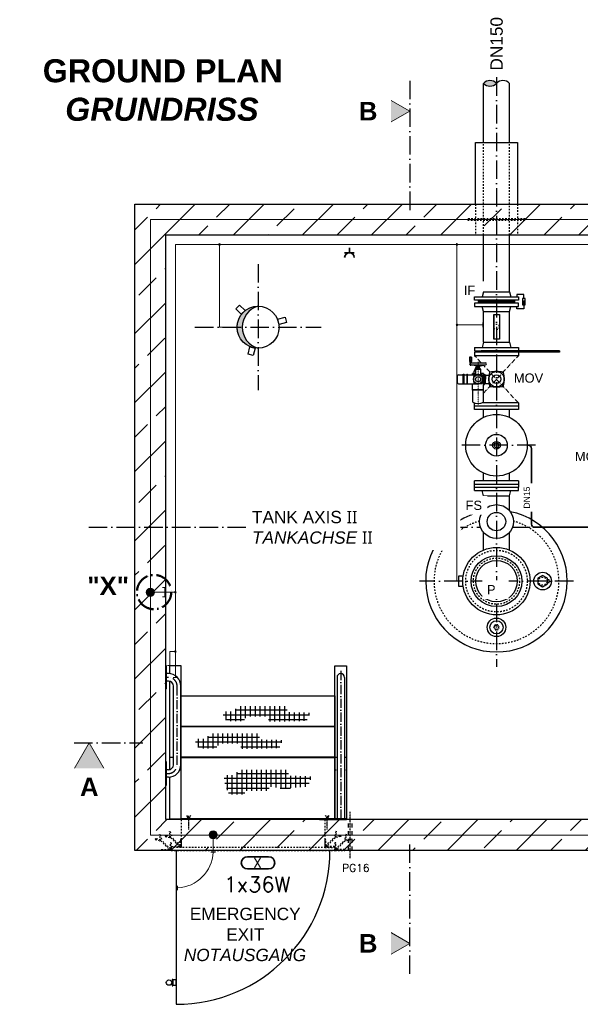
# Model space of a CAD drawing. Header units: millimetres. Extents: x -1777 to 1198744, y 17256 to 76241.
# Tile 12 of 201: x 64418 to 68062, y 40095 to 46493. Entities that reach past the tile are written whole.
import ezdxf
from ezdxf.enums import TextEntityAlignment as Align

# ---------------------------------------------------------------- set-up
doc = ezdxf.new("R2010")
doc.units = ezdxf.units.MM
for name, pattern in [('ACAD_ISO10W100', [18, 12, -3, 0, -3]), ('JIS_02_1.0', [2, 1, -1]), ('STRICHPUNKT', [25.4, 12.7, -6.35, 0, -6.35])]:
    doc.linetypes.add(name, pattern=pattern)
doc.layers.add('0_POL_masch Installation Bestand', color=7, linetype='Continuous')
for name, color, linetype, lineweight in [('Beschriftung', 7, 'Continuous', 9), ('elektro Installation', 7, 'Continuous', 35), ('HO1N2-D50', 4, 'Continuous', 18), ('Verz. Bandstahl 30x3_5mm auf Putz', 1, 'GRENZE2', 18), ('Verz. Bandstahl 30x3_5mm im Beton', 5, 'GRENZE1', 18)]:
    doc.layers.add(name, color=color, linetype=linetype, lineweight=lineweight)
doc.styles.add('LBB3.5M1000', font='isocp.shx', dxfattribs={"height": 3.5})
doc.styles.add('ROMANS', font='ROMANS', dxfattribs={"height": 0.2})
doc.linetypes.add('GRENZE1', pattern='A,6.35,-2.54,[133,ltypeshp.shx,S=2.54,R=0,X=-2.54,Y=0],-2.54,25.4', length=36.83)
doc.linetypes.add('GRENZE2', pattern='A,6.35,-2.54,[132,ltypeshp.shx,S=2.54,R=0,X=-2.54,Y=0],-2.54,25.4', length=36.83)

msp = doc.modelspace()

# ---------------------------------------------------------------- hatches: boundary and pattern name
h = msp.add_hatch()
h.set_pattern_fill('ANSI33', color=256, scale=50, style=0)
h.set_pattern_definition([(45, (150560.63, 46331.4), (-224.5064, 224.5064), []), (45, (150785.13, 46331.4), (-224.5064, 224.5064), [158.75, -79.375])])
h.paths.add_polyline_path([(67517.09828, 45294.77103), (65167.09828, 45294.77103), (65167.09828, 41094.77103), (69267.09828, 41094.77103), (69267.09828, 41294.77103), (65367.09828, 41294.77103), (65367.09828, 45094.77103), (67517.09828, 45094.77103)])
h.paths.add_polyline_path([(68397.09828, 45294.77103), (67517.09828, 45294.77103), (67517.09828, 45094.77103), (68397.09828, 45094.77103)], flags=17)
h.paths.add_polyline_path([(69267.09828, 45294.77103), (68397.09828, 45294.77103), (68397.09828, 45094.77103), (69267.09828, 45094.77103)])
h.paths.add_polyline_path([(71017.09828, 45294.77103), (69267.09828, 45294.77103), (69267.09828, 45094.77103), (71017.09828, 45094.77103)], flags=17)
h.paths.add_polyline_path([(73367.09828, 45294.77103), (71017.09828, 45294.77103), (71017.09828, 45094.77103), (73167.09828, 45094.77103), (73167.09828, 41294.77103), (69267.09828, 41294.77103), (69267.09828, 41094.77103), (73367.09828, 41094.77103)])
h = msp.add_hatch()
h.set_pattern_fill('NET3', color=256)
h.set_pattern_definition([(0, (112636.0068, 47871.1993), (0, 3.175), []), (60, (112636.0068, 47871.1993), (-2.74963066, 1.5875), []), (120, (112636.0068, 47871.1993), (-2.74963066, -1.5875), [])])
h.paths.add_polyline_path([(67399.59828, 44669.77003), (67399.59828, 44651.77003), (67634.59828, 44651.77003), (67634.59828, 44669.77003)])
at = {"linetype": 'Continuous', "ltscale": 10}
h = msp.add_hatch(color=256, dxfattribs=at)
h.dxf.hatch_style = 1
h.paths.add_polyline_path([(67694.60206, 44667.01744), (67689.19165, 44657.64632), (67700.01248, 44657.64632)])
h = msp.add_hatch(color=256)
h.dxf.hatch_style = 1
h.paths.add_polyline_path([(65967.09828, 44631.27103, 0.4142135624), (65830.59828, 44494.77103), (65864.2132, 44494.77103, -0.33466015)])
h.paths.add_polyline_path([(65864.2132, 44494.77103), (65830.59828, 44494.77103, 0.4142135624), (65967.09828, 44358.27103, -0.33466015)])
h = msp.add_hatch()
h.set_pattern_fill('NET', color=253, scale=10)
h.set_pattern_definition([(0, (83825.21, 46231.402), (0, 31.75), []), (90, (83825.21, 46231.402), (-31.75, 2e-15), [])])
h.paths.add_polyline_path([(65738.63431, 41954.71778), (65740.71048, 41996.22601), (65812.33735, 41998.30144), (65833.09872, 42031.50801), (66153.86248, 42031.50801), (66158.01478, 41993.11292), (66307.49689, 41988.96209), (66283.62128, 41937.07678), (66127.9107, 41932.92596), (66035.52246, 41931.88826), (66035.52246, 41966.13256), (65898.49718, 41966.13256), (65868.3931, 41933.96365), (65774.9668, 41933.96365)])
h = msp.add_hatch()
h.set_pattern_fill('NET', color=253, scale=10)
h.set_pattern_definition([(0, (83645.625, 46053.954), (0, 31.75), []), (90, (83645.625, 46053.954), (-31.75, 2e-15), [])])
h.paths.add_polyline_path([(65559.04812, 41777.27004), (65561.1243, 41818.77826), (65632.75117, 41820.85369), (65653.51254, 41854.06026), (65974.2763, 41854.06026), (65978.42859, 41815.66517), (66127.9107, 41811.51434), (66104.03509, 41759.62903), (65948.32451, 41755.47821), (65855.93627, 41754.44051), (65855.93627, 41788.68482), (65718.911, 41788.68482), (65688.80692, 41756.51591), (65595.38061, 41756.51591)])
at = {"layer": 'Beschriftung'}
h = msp.add_hatch(color=256, dxfattribs=at)
h.dxf.hatch_style = 1
h.paths.add_polyline_path([(64869.93442, 41794.77103), (64967.90797, 41625.07586), (64771.96087, 41625.07586)])
at = {"layer": 'Verz. Bandstahl 30x3_5mm auf Putz'}
h = msp.add_hatch(color=256, dxfattribs=at)
h.dxf.hatch_style = 1
edge = h.paths.add_edge_path()
edge.add_arc((65716.46776, 45032.27103), 6.01999, 0, 360)
h = msp.add_hatch(color=256, dxfattribs=at)
h.dxf.hatch_style = 1
edge = h.paths.add_edge_path()
edge.add_arc((67260.46776, 45032.27103), 6.01999, 0, 360)
h = msp.add_hatch(color=256, dxfattribs=at)
h.dxf.hatch_style = 1
edge = h.paths.add_edge_path()
edge.add_arc((67260.46776, 44509.68318), 6.01999, 0, 360)
h = msp.add_hatch(color=256, dxfattribs=at)
h.dxf.hatch_style = 1
edge = h.paths.add_edge_path()
edge.add_arc((65429.59828, 42772.37825), 6.01999, 0, 360)
h = msp.add_hatch(color=256, dxfattribs=at)
h.dxf.hatch_style = 1
edge = h.paths.add_edge_path()
edge.add_arc((65429.59828, 42386.81396), 6.01999, 0, 360)
at = {"layer": 'Verz. Bandstahl 30x3_5mm im Beton'}
h = msp.add_hatch(color=256, dxfattribs=at)
h.dxf.hatch_style = 1
edge = h.paths.add_edge_path()
edge.add_arc((65267.09828, 42772.37825), 26.4653, 0, 360)
h = msp.add_hatch(color=256, dxfattribs=at)
h.dxf.hatch_style = 1
edge = h.paths.add_edge_path()
edge.add_arc((65675.61098, 41195.85865), 26.4653, 0, 360)

# ---------------------------------------------------------------- linework, layer by layer
at = {"linetype": 'ACAD_ISO10W100', "ltscale": 10}
for p, q in [((67517.09828, 46119.28167), (67517.09828, 42288.77103)), ((65967.09828, 44904.77103), (65967.09828, 44084.77103)), ((65557.09828, 44494.77103), (66377.09828, 44494.77103)), ((67771.09768, 43727.77043), (67263.09888, 43727.77043)), ((64867.09828, 43194.77103), (67413.50774, 43194.77103)), ((67620.68882, 43194.77103), (67736.36821, 43194.77103)), ((68017.30459, 42844.77103), (67016.89197, 42844.77103)), ((64771.96087, 41794.77103), (65218.23884, 41794.77103))]:
    msp.add_line(p, q, dxfattribs=at)
for p, q in [((67380.59828, 45294.77103), (67380.59828, 45694.77103)), ((67380.59828, 45694.77103), (67653.59828, 45694.77103)), ((67653.59828, 45694.77103), (67653.59828, 45294.77103)), ((65167.09828, 41094.77103), (65167.09828, 45294.77103)), ((65167.09828, 45294.77103), (73367.09828, 45294.77103)), ((65367.09828, 41294.77103), (65367.09828, 45094.77103)), ((65367.09828, 45094.77103), (73167.09828, 45094.77103)), ((65372.09828, 42294.58968), (65367.09828, 42294.58968)), ((65372.09828, 42144.58968), (65372.09828, 42294.58968)), ((65384.24828, 42243.72907), (65372.09828, 42243.72907)), ((65384.24828, 42195.43968), (65372.09828, 42195.43968)), ((65367.09828, 42147.13578), (65372.09828, 42147.13578)), ((65372.09828, 41669.72907), (65367.09828, 41669.72907)), ((65392.09828, 41699.77103), (65417.09828, 41699.77103)), ((65465.38767, 41699.77103), (65467.09828, 41699.77103)), ((66467.09828, 41699.77103), (66480.44828, 41699.77103)), ((66528.74828, 41699.77103), (66542.09828, 41699.77103)), ((73167.09828, 41294.77103), (65367.09828, 41294.77103)), ((73367.09828, 41094.77103), (65167.09828, 41094.77103))]:
    msp.add_line(p, q)
at = {"linetype": 'JIS_02_1.0', "ltscale": 10}
for p, q in [((67380.59828, 45294.77103), (67380.59828, 45094.77103)), ((67653.59828, 45294.77103), (67653.59828, 45094.77103)), ((65467.09828, 41294.77103), (65467.09828, 41114.77103)), ((66402.09828, 41294.77103), (66402.09828, 41114.77103))]:
    msp.add_line(p, q, dxfattribs=at)
at = {"linetype": 'Continuous', "ltscale": 10}
for p, q in [((67432.94828, 44724.77003), (67432.94788, 45094.77103)), ((67601.24788, 44724.77003), (67601.24788, 45094.77103)), ((67601.24828, 44724.77003), (67609.59828, 44691.77003)), ((67634.59828, 44669.77003), (67634.59828, 44651.77003)), ((67432.94828, 44596.77003), (67424.59828, 44629.77003)), ((67601.24828, 44596.77003), (67609.59828, 44629.77003)), ((67432.94788, 44396.77003), (67432.94788, 44596.77003)), ((67432.94788, 44596.77003), (67601.24788, 44596.77003)), ((67432.94828, 44596.77003), (67601.24828, 44596.77003)), ((67601.24788, 44396.77003), (67601.24788, 44596.77003)), ((67374.59788, 44363.77003), (67374.59788, 44341.77003)), ((67374.59788, 44363.77003), (67659.59788, 44363.77003)), ((67432.94788, 44396.77003), (67424.59788, 44363.77003)), ((67432.94788, 44396.77003), (67601.24788, 44396.77003)), ((67601.24788, 44396.77003), (67609.59788, 44363.77003)), ((67659.59788, 44363.77003), (67659.59788, 44341.77003)), ((67374.59788, 44341.77003), (67417.09868, 44341.77003)), ((67927.09788, 44331.77003), (67374.59788, 44331.77003)), ((67374.59788, 44331.77003), (67374.59788, 44309.77003)), ((67659.59788, 44309.77003), (67374.59788, 44309.77003)), ((67417.09868, 44331.77003), (67417.09868, 44341.77003)), ((67927.09788, 44341.77003), (67417.09868, 44341.77003)), ((67659.59788, 44331.77003), (67659.59788, 44309.77003)), ((67927.09788, 44341.77003), (67927.09788, 44331.77003)), ((67659.59788, 43981.77003), (67374.59788, 43981.77003)), ((67374.59868, 43959.77023), (67374.59868, 44002.6813)), ((67659.59788, 43959.77023), (67374.59868, 43959.77023)), ((67659.59788, 44003.77003), (67423.73309, 44003.77003)), ((67432.94828, 43909.2053), (67432.94828, 43959.77023)), ((67601.2492, 43909.20488), (67601.24828, 43959.77176)), ((67659.59788, 44003.77003), (67659.59788, 43959.77023)), ((67432.94828, 43495.77073), (67432.94828, 43546.33575)), ((67601.25672, 43495.77226), (67601.2558, 43546.33924)), ((67374.59828, 43454.77103), (67374.59868, 43473.77103)), ((67374.59828, 43454.77103), (67659.59828, 43454.77103)), ((67374.59828, 43432.77103), (67374.59828, 43454.77103)), ((67659.59788, 43495.77073), (67374.59868, 43495.77073)), ((67374.59868, 43473.77103), (67374.59868, 43495.77073)), ((67659.59788, 43473.77103), (67374.59868, 43473.77103)), ((67659.59788, 43495.77073), (67659.59788, 43473.77103)), ((67659.59788, 43473.77103), (67659.59788, 43454.77103)), ((67659.59828, 43432.77103), (67659.59828, 43454.77103)), ((67374.59828, 43432.77103), (67659.59828, 43432.77103)), ((67432.94828, 43399.77103), (67424.59828, 43432.77103)), ((67432.94828, 43302.61436), (67432.94828, 43399.77103)), ((67432.94828, 43399.77103), (67601.24828, 43399.77103)), ((67601.24828, 43399.77103), (67609.59828, 43432.77103)), ((67601.24828, 43302.61436), (67601.24828, 43399.77103)), ((67432.94828, 43046.95851), (67432.94828, 43160.9277)), ((67601.24828, 43046.95851), (67601.24828, 43160.9277))]:
    msp.add_line(p, q, dxfattribs=at)
at = {"linetype": 'ACAD_ISO10W100', "lineweight": 18, "ltscale": 2.5}
for p, q in [((67416.95297, 44264.29404), (67374.59788, 44309.77003)), ((67432.1372, 44065.54908), (67659.59788, 44309.77003)), ((67659.59788, 44003.77003), (67432.14104, 44247.98685))]:
    msp.add_line(p, q, dxfattribs=at)
at = {"lineweight": 35}
for p, q in [((67717.09778, 43727.77053), (67724.76807, 43727.77053)), ((67744.76807, 43707.77053), (67744.76807, 43214.77103)), ((67764.76807, 43194.77103), (68144.81719, 43194.77103))]:
    msp.add_line(p, q, dxfattribs=at)
at = {"linetype": 'ACAD_ISO10W100', "ltscale": 5}
msp.add_line((65384.24828, 42219.58968), (65372.09828, 42219.58968), dxfattribs=at)
at = {"linetype": 'JIS_02_1.0', "ltscale": 5}
for p, q in [((65465.38767, 42001.57202), (65467.09828, 42001.57202)), ((65458.49708, 41619.00725), (65467.09828, 41619.00725)), ((66467.09828, 41619.00725), (66480.44828, 41619.00725)), ((66528.74828, 41619.00725), (66542.09828, 41619.00725))]:
    msp.add_line(p, q, dxfattribs=at)
at = {"linetype": 'ACAD_ISO10W100'}
msp.add_line((66567.09828, 41044.77103), (66567.09828, 41344.77103), dxfattribs=at)
at = {"linetype": 'ACAD_ISO10W100', "ltscale": 0.5}
for p, q in [((65517.09828, 41299.72341), (65504.39249, 41321.73049)), ((65529.80408, 41321.73049), (65517.09828, 41299.72341)), ((65517.09828, 41231.60305), (65517.09828, 41318.60948)), ((66404.39249, 41321.73049), (66417.09828, 41299.72341)), ((66417.09828, 41299.72341), (66429.80408, 41321.73049)), ((66417.09828, 41231.60305), (66417.09828, 41318.60948))]:
    msp.add_line(p, q, dxfattribs=at)
at = {"linetype": 'JIS_02_1.0', "ltscale": 25}
for p, q in [((66554.59828, 41094.77103), (66554.59828, 41294.77103)), ((66579.59795, 41094.6799), (66579.59795, 41294.6799))]:
    msp.add_line(p, q, dxfattribs=at)
at = {"linetype": 'JIS_02_1.0', "ltscale": 10}
for points in [[(67330.59828, 45189.77103), (67703.59828, 45189.77103), (67703.59828, 45199.77103), (67330.59828, 45199.77103)], [(65402.09828, 41094.77103), (66467.09828, 41094.77103), (66467.09828, 41114.77103), (65402.09828, 41114.77103)]]:
    msp.add_lwpolyline(points, close=True, dxfattribs=at)
at = {"linetype": 'Continuous', "ltscale": 10}
for points in [[(67694.60206, 44681.01779), (67694.60206, 44707.44259), (67650.05558, 44707.44259), (67650.05558, 44691.77003)], [(67694.60206, 44660.77003), (67694.60206, 44614.09747), (67650.05558, 44614.09747), (67650.05558, 44629.77003)]]:
    msp.add_lwpolyline(points, dxfattribs=at)
for points in [[(67685.61107, 44640.52227), (67703.59306, 44640.52227), (67703.59306, 44681.01779), (67685.61107, 44681.01779)], [(67694.60206, 44667.01744), (67689.19165, 44657.64632), (67700.01248, 44657.64632)], [(67501.57008, 44574.76086), (67497.74359, 44574.76086), (67497.74359, 44418.7792), (67501.57008, 44418.7792)], [(67501.57008, 44576.76983), (67536.32599, 44576.76983), (67536.32599, 44416.77023), (67501.57008, 44416.77023)]]:
    msp.add_lwpolyline(points, close=True, dxfattribs=at)
for points in [[(65847.59724, 44639.02081), (65882.95258, 44603.66547), (65858.20384, 44578.91674), (65822.8485, 44614.27208)], [(66151.77278, 44526.13708), (66103.47649, 44513.19613), (66094.41782, 44547.00353), (66142.71412, 44559.94448)], [(65901.92483, 44319.1552), (65914.86578, 44367.45149), (65948.67318, 44358.39282), (65935.73223, 44310.09653)], [(67817.09828, 42807.82061), (67849.09828, 42826.29582), (67849.09828, 42863.24624), (67817.09828, 42881.72145), (67785.09828, 42863.24624), (67785.09828, 42826.29582)], [(66542.09828, 41299.72341), (66467.09828, 41299.72341), (66467.09828, 42294.58968), (66542.09828, 42294.58968)], [(66467.09828, 41899.72341), (65467.09828, 41899.72341), (65467.09828, 42099.6758), (66467.09828, 42099.6758)], [(66467.09828, 41699.77103), (65467.09828, 41699.77103), (65467.09828, 41899.72341), (66467.09828, 41899.72341)], [(66467.09828, 41299.72341), (65467.09828, 41299.72341), (65467.09828, 41699.72341), (66467.09828, 41699.72341)], [(65392.09828, 41299.72341), (65567.09828, 41299.72341), (65567.09828, 41294.77103), (65392.09828, 41294.77103)], [(66542.09828, 41299.72341), (66367.09828, 41299.72341), (66367.09828, 41294.77103), (66542.09828, 41294.77103)], [(65409.00631, 40214.99602), (65412.51415, 40214.99602), (65412.51415, 40256.65736), (65409.00631, 40256.65736)], [(65412.51415, 40218.14961), (65434.59828, 40218.14961), (65434.59828, 40253.50376), (65412.51415, 40253.50376)]]:
    msp.add_lwpolyline(points, close=True)
for points in [[(67300.48892, 42877.04153), (67269.82775, 42877.04153), (67269.82775, 42812.50053), (67300.48892, 42812.50053)], [(67849.09828, 42836.57304), (67860.39426, 42836.57304), (67860.39426, 42852.96902), (67849.09828, 42852.96902)], [(65392.09828, 41570.97031), (65392.09828, 41299.72341), (65467.09828, 41299.72341), (65467.09828, 42294.58968), (65392.09828, 42294.58968), (65392.09828, 42243.34845)], [(65392.09828, 42194.48796), (65392.09828, 41619.8308)], [(65404.64857, 40241.87497), (65409.00631, 40241.87497), (65409.00631, 40229.7784), (65404.64857, 40229.7784)]]:
    msp.add_lwpolyline(points)
at = {"linetype": 'JIS_02_1.0', "ltscale": 5}
msp.add_lwpolyline([(67498.62307, 42544.77103), (67507.86068, 42528.77103), (67526.33589, 42528.77103), (67535.57349, 42544.77103), (67526.33589, 42560.77103), (67507.86068, 42560.77103)], close=True, dxfattribs=at)
at = {"linetype": 'JIS_02_1.0', "ltscale": 10}
for points in [[(65400.66844, 41176.95823), (65390.10763, 41216.37172), (65395.90318, 41217.92464), (65406.04789, 41180.06406)], [(66468.52812, 41176.95823), (66479.08894, 41216.37172), (66473.29338, 41217.92464), (66463.14867, 41180.06406)], [(65334.11553, 41162.75379), (65300.49759, 41171.76168), (65298.94468, 41165.96613), (65336.80525, 41155.82142)], [(65335.66844, 41156.95823), (65325.10763, 41196.37172), (65330.90318, 41197.92464), (65341.04789, 41160.06406)], [(65335.66844, 41156.95823), (65392.80539, 41099.82128), (65397.04803, 41104.06392), (65341.04789, 41160.06406)], [(65399.11553, 41182.75379), (65365.49759, 41191.76168), (65363.94468, 41185.96613), (65401.80525, 41175.82142)], [(65400.66844, 41176.95823), (65457.80539, 41119.82128), (65462.04803, 41124.06392), (65406.04789, 41180.06406)], [(66468.52812, 41176.95823), (66411.39118, 41119.82128), (66407.14853, 41124.06392), (66463.14867, 41180.06406)], [(66470.08104, 41182.75379), (66503.69897, 41191.76168), (66505.25189, 41185.96613), (66467.39131, 41175.82142)], [(66533.52812, 41156.95823), (66476.39118, 41099.82128), (66472.14853, 41104.06392), (66528.14867, 41160.06406)], [(66533.52812, 41156.95823), (66544.08894, 41196.37172), (66538.29338, 41197.92464), (66528.14867, 41160.06406)], [(66535.08104, 41162.75379), (66568.69897, 41171.76168), (66570.25189, 41165.96613), (66532.39131, 41155.82142)]]:
    msp.add_lwpolyline(points, dxfattribs=at)
for points in [[(65402.09828, 41144.77103), (65402.09828, 41094.77103), (65337.09828, 41094.77103), (65337.09828, 41097.27103, -0.4142135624), (65339.59828, 41099.77103), (65392.09828, 41099.77103, 0.4142135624), (65397.09828, 41104.77103), (65397.09828, 41142.27103, -0.4142135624), (65399.59828, 41144.77103)], [(65467.09828, 41164.77103), (65467.09828, 41114.77103), (65402.09828, 41114.77103), (65402.09828, 41117.27103, -0.4142135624), (65404.59828, 41119.77103), (65457.09828, 41119.77103, 0.4142135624), (65462.09828, 41124.77103), (65462.09828, 41162.27103, -0.4142135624), (65464.59828, 41164.77103)], [(66402.09828, 41164.77103), (66402.09828, 41114.77103), (66467.09828, 41114.77103), (66467.09828, 41117.27103, 0.4142135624), (66464.59828, 41119.77103), (66412.09828, 41119.77103, -0.4142135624), (66407.09828, 41124.77103), (66407.09828, 41162.27103, 0.4142135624), (66404.59828, 41164.77103)], [(66467.09828, 41144.77103), (66467.09828, 41094.77103), (66532.09828, 41094.77103), (66532.09828, 41097.27103, 0.4142135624), (66529.59828, 41099.77103), (66477.09828, 41099.77103, -0.4142135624), (66472.09828, 41104.77103), (66472.09828, 41142.27103, 0.4142135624), (66469.59828, 41144.77103)]]:
    msp.add_lwpolyline(points, format="xyb", close=True, dxfattribs=at)
for centre, radius in [((65967.09828, 44494.77103), 136.5), ((67517.09828, 42844.77103), 165), ((67517.09828, 42844.77103), 135), ((67817.09828, 42844.77103), 57.5), ((67517.09828, 42544.77103), 60.31266), ((67517.09828, 42544.77103), 43.0192), ((65388.17564, 40235.82669), 17.54819)]:
    msp.add_circle(centre, radius)
for centre, radius in [((67517.09828, 44496.77003), 18), ((67517.09828, 42844.77103), 200), ((67517.09828, 42844.77103), 150), ((67817.09828, 42844.77103), 26.9)]:
    msp.add_circle(centre, radius, dxfattribs=at)
at = {"linetype": 'Continuous', "ltscale": 10}
for centre, radius in [((67517.09828, 43727.77053), 199.9995), ((67517.09828, 43727.77043), 70.37313), ((67517.09828, 43727.77048), 24.99975), ((67517.09828, 43727.77048), 14.99995), ((67517.09828, 43231.77103), 110), ((67517.09828, 43231.77103), 60)]:
    msp.add_circle(centre, radius, dxfattribs=at)
at = {"linetype": 'ACAD_ISO10W100', "lineweight": 50, "ltscale": 10}
msp.add_circle((65291.5386, 42773.82339), 111.5003, dxfattribs=at)
at = {"linetype": 'JIS_02_1.0', "ltscale": 5}
msp.add_circle((67517.09828, 42544.77103), 13.45, dxfattribs=at)
for centre, radius, start, end in [((66006.20458, 44494.77103), 141.99138, 105.986638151, 254.013361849), ((67517.09828, 42844.77103), 460, 101.191938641, 78.808061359), ((65384.24828, 42162.58968), 81.13939, 0, 90), ((66504.59828, 42219.58968), 24.15, 0, 180), ((65384.24828, 42162.58968), 32.85, 0, 90)]:
    msp.add_arc(centre, radius, start, end)
at = {"lineweight": 35}
for centre, start, end in [((67724.76807, 43707.77053), 0, 90), ((67764.76807, 43214.77103), 180, 270)]:
    msp.add_arc(centre, 20, start, end, dxfattribs=at)
at = {"linetype": 'JIS_02_1.0', "ltscale": 10}
msp.add_arc((67517.09828, 42844.77103), 406, 105.710174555, 74.289825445, dxfattribs=at)
at = {"linetype": 'ACAD_ISO10W100', "ltscale": 5}
msp.add_arc((65384.24828, 42162.58968), 57, 0, 90, dxfattribs=at)
at = {"layer": '0_POL_masch Installation Bestand'}
for p, q in [((67353.86194, 44299.39255), (67342.71956, 44299.39255)), ((67342.71956, 44299.39255), (67342.71956, 44277.10778)), ((67353.86194, 44299.39255), (67353.86194, 44277.10778)), ((67342.71956, 44277.10778), (67344.97897, 44264.29404)), ((67353.86194, 44277.10778), (67342.71956, 44277.10778)), ((67351.60253, 44264.29404), (67344.97897, 44264.29404)), ((67348.29075, 44264.29404), (67446.34374, 44264.29404)), ((67348.29075, 44250.92318), (67446.34374, 44250.92318)), ((67388.96045, 44240.89503), (67351.5349, 44250.92318)), ((67353.86194, 44277.10778), (67351.60253, 44264.29404)), ((67380.60367, 44223.06722), (67383.38926, 44225.85281)), ((67380.60367, 44223.06722), (67414.03082, 44223.06722)), ((67380.60367, 44223.06722), (67380.60367, 44186.01879)), ((67383.38926, 44228.63841), (67411.24522, 44228.63841)), ((67383.38926, 44225.85281), (67383.38926, 44228.63841)), ((67383.38926, 44225.85281), (67411.24522, 44225.85281)), ((67388.96045, 44250.92318), (67388.96045, 44240.89503)), ((67405.67403, 44240.89503), (67388.96045, 44240.89503)), ((67388.96045, 44239.78079), (67388.96045, 44228.63841)), ((67405.67403, 44239.78079), (67388.96045, 44239.78079)), ((67391.74605, 44240.89503), (67391.74605, 44239.78079)), ((67402.88844, 44240.89503), (67402.88844, 44239.78079)), ((67405.67403, 44250.92318), (67405.67403, 44240.89503)), ((67405.67403, 44240.89503), (67443.09958, 44250.92318)), ((67405.67403, 44239.78079), (67405.67403, 44228.63841)), ((67411.24522, 44225.85281), (67411.24522, 44228.63841)), ((67414.03082, 44223.06722), (67411.24522, 44225.85281)), ((67414.03082, 44223.06722), (67414.03082, 44185.01173)), ((67264.16574, 44133.09246), (67264.16574, 44180.44759)), ((67269.73694, 44186.01879), (67301.12155, 44186.01879)), ((67301.12155, 44124.73567), (67301.12155, 44188.80438)), ((67301.12155, 44188.80438), (67306.69274, 44188.80438)), ((67303.90714, 44188.80438), (67303.90714, 44124.73567)), ((67306.69274, 44124.73567), (67306.69274, 44188.80438)), ((67306.69274, 44186.01879), (67325.24963, 44186.01879)), ((67325.24963, 44188.80438), (67328.03523, 44188.80438)), ((67325.24963, 44188.80438), (67325.24963, 44124.73567)), ((67328.03523, 44124.73567), (67328.03523, 44188.80438)), ((67328.03523, 44186.01879), (67397.31724, 44186.01879)), ((67361.66161, 44186.01879), (67361.66161, 44194.65413)), ((67380.60367, 44194.65413), (67361.66161, 44194.65413)), ((67380.60367, 44192.98278), (67361.66161, 44192.98278)), ((67432.97288, 44194.65413), (67414.03082, 44194.65413)), ((67432.97288, 44192.98278), (67414.03082, 44192.98278)), ((67432.97288, 44085.80833), (67432.97288, 44194.65413)), ((67432.97288, 44190.19718), (67439.10119, 44190.19718)), ((67439.10118, 44123.34287), (67439.10119, 44156.77002)), ((67439.10119, 44190.19718), (67439.10119, 44156.77002)), ((67439.10119, 44187.41158), (67441.88678, 44187.41158)), ((67441.88678, 44187.41158), (67441.88678, 44156.77002)), ((67441.88678, 44187.41158), (67445.82621, 44183.47216)), ((67441.88678, 44126.12846), (67441.88678, 44156.77002)), ((67445.82621, 44183.47216), (67445.82621, 44156.77002)), ((67445.82621, 44183.47216), (67468.45585, 44183.47216)), ((67445.82621, 44130.06789), (67445.82621, 44156.77002)), ((67269.73694, 44127.52126), (67301.12155, 44127.52126)), ((67306.69274, 44124.73567), (67301.12155, 44124.73567)), ((67306.69274, 44127.52126), (67325.24963, 44127.52126)), ((67328.03523, 44124.73567), (67325.24963, 44124.73567)), ((67328.03523, 44127.52126), (67397.31724, 44127.52126)), ((67361.66161, 44085.80833), (67361.66161, 44127.52126)), ((67432.97288, 44088.59392), (67361.66161, 44088.59392)), ((67432.97287, 44123.34287), (67439.10118, 44123.34287)), ((67439.10118, 44126.12846), (67441.88678, 44126.12846)), ((67441.88678, 44126.12846), (67445.82621, 44130.06789)), ((67445.82621, 44130.06789), (67468.45585, 44130.06789)), ((67432.97288, 44085.80833), (67361.66161, 44085.80833)), ((67362.49729, 44006.93494), (67362.49729, 44085.80833)), ((67432.1372, 44006.93494), (67432.1372, 44085.80833))]:
    msp.add_line(p, q, dxfattribs=at)
at = {"layer": '0_POL_masch Installation Bestand', "linetype": 'STRICHPUNKT', "lineweight": 18, "ltscale": 0.1}
for p, q in [((67348.29075, 44244.32288), (67348.29075, 44302.87031)), ((67348.29075, 44250.92318), (67346.27092, 44247.42474)), ((67348.29075, 44250.92318), (67350.31058, 44247.42474)), ((67397.31724, 44272.67226), (67397.31724, 43991.42995))]:
    msp.add_line(p, q, dxfattribs=at)
at = {"layer": '0_POL_masch Installation Bestand'}
for centre, radius in [((67397.31724, 44156.77002), 29.24876), ((67397.31724, 44156.77002), 16.24931), ((67517.09788, 44156.77003), 50.14073), ((67517.09788, 44156.77003), 27.85597)]:
    msp.add_circle(centre, radius, dxfattribs=at)
for centre, radius, start, end in [((67348.29075, 44257.60861), 6.68543, 90, 270), ((67517.09788, 44156.77002), 154.60059, 146.875297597, 165.815504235), ((67446.34374, 44257.60861), 6.68543, 270, 90), ((67269.73694, 44180.44759), 5.57119, 90, 180), ((67507.26507, 44156.77003), 139.19659, 169.41081001, 190.589197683), ((67372.03626, 44182.05101), 1.62493, 100.589196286, 169.41081001), ((67397.31725, 44046.8222), 139.19659, 79.410808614, 100.589196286), ((67422.59823, 44182.05101), 1.62493, 10.589194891, 79.410808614), ((67287.36942, 44156.77002), 139.19659, 349.410808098, 10.589194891), ((67705.57987, 44156.77004), 238.62272, 169.41081001, 190.589197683), ((67473.75904, 44200.10886), 2.7856, 100.589196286, 169.41081001), ((67517.09789, 43968.28804), 238.62272, 79.410808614, 100.589196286), ((67560.43672, 44200.10887), 2.7856, 10.589194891, 79.410808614), ((67328.61589, 44156.77003), 238.62272, 349.410808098, 10.589194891), ((67269.73694, 44133.09246), 5.57119, 180, 270), ((67372.03626, 44131.48904), 1.62493, 190.589197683, 259.410811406), ((67397.31723, 44266.71785), 139.19659, 259.410811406, 280.589198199), ((67422.59823, 44131.48904), 1.62493, 280.589198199, 349.410808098), ((67473.75905, 44113.43119), 2.7856, 190.589197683, 259.410811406), ((67517.09786, 44345.25202), 238.62272, 259.410811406, 280.589198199), ((67560.43672, 44113.4312), 2.7856, 280.589198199, 349.410808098), ((67397.31724, 44086.6553), 86.9929, 246.405440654, 293.594559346)]:
    msp.add_arc(centre, radius, start, end, dxfattribs=at)
at = {"layer": 'Beschriftung'}
msp.add_lwpolyline([(64869.93442, 41794.77103), (64967.90797, 41625.07586), (64771.96087, 41625.07586)], close=True, dxfattribs=at)
at = {"layer": 'elektro Installation'}
for p, q in [((66561.51975, 44979.24811), (66561.51975, 45010.48349)), ((66530.28437, 44979.24811), (66592.75514, 44979.24811))]:
    msp.add_line(p, q, dxfattribs=at)
at = {"layer": 'elektro Installation', "color": 7, "linetype": 'Continuous', "ltscale": 100}
for p, q in [((65898.01182, 41054.1784), (66036.18474, 41054.1784)), ((65898.01182, 40974.1784), (66036.18474, 40974.1784))]:
    msp.add_line(p, q, dxfattribs=at)
at = {"layer": 'elektro Installation'}
msp.add_arc((66561.51975, 44948.01272), 31.23539, 0, 180, dxfattribs=at)
at = {"layer": 'elektro Installation', "color": 7, "linetype": 'Continuous', "ltscale": 100}
for centre, start, end in [((65898.01182, 41014.1784), 90, 270), ((66036.18474, 41014.1784), 270, 90)]:
    msp.add_arc(centre, 40, start, end, dxfattribs=at)
at = {"layer": 'HO1N2-D50', "linetype": 'Continuous'}
msp.add_line((65660.61098, 41082.44351), (65690.61098, 41082.44351), dxfattribs=at)
at = {"layer": 'HO1N2-D50'}
msp.add_line((65444.07592, 40865.59706), (65444.07592, 40835.59706), dxfattribs=at)
msp.add_arc((65431.7484, 41094.77103), 244.17397, 272.893900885, 357.106099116, dxfattribs=at)
at = {"layer": 'Verz. Bandstahl 30x3_5mm auf Putz', "ltscale": 2}
for p, q in [((65429.59828, 45032.27103), (65429.59828, 42218.50042)), ((65429.59828, 45032.27103), (71989.49197, 45032.27103)), ((65716.46776, 44494.77103), (65716.46776, 45032.27103)), ((65716.46776, 44494.77103), (65829.66089, 44494.77103)), ((67260.46776, 44509.68318), (67429.30352, 44509.68318)), ((67260.46776, 42844.77103), (67297.16089, 42844.77103)), ((65429.59828, 42386.81396), (65394.47124, 42386.81396)), ((65394.47124, 42386.81396), (65394.47124, 42296.4))]:
    msp.add_line(p, q, dxfattribs=at)
at = {"layer": 'Verz. Bandstahl 30x3_5mm auf Putz'}
for p, q in [((65829.66089, 44509.77103), (65829.66089, 44479.77103)), ((67429.30352, 44524.68318), (67429.30352, 44494.68318)), ((67297.16089, 42859.77103), (67297.16089, 42829.77103)), ((65379.47124, 42296.4), (65409.47124, 42296.4)), ((65414.59828, 42218.50042), (65444.59828, 42218.50042))]:
    msp.add_line(p, q, dxfattribs=at)
at = {"layer": 'Verz. Bandstahl 30x3_5mm auf Putz', "linetype": 'Continuous', "ltscale": 2}
msp.add_line((65361.64915, 42772.37825), (65429.59828, 42772.37825), dxfattribs=at)
at = {"layer": 'Verz. Bandstahl 30x3_5mm auf Putz', "linetype": 'Continuous'}
for centre in [(65716.46776, 45032.27103), (67260.46776, 45032.27103), (67260.46776, 44509.68318), (65429.59828, 42772.37825), (65429.59828, 42386.81396)]:
    msp.add_circle(centre, 6.01999, dxfattribs=at)
at = {"layer": 'Verz. Bandstahl 30x3_5mm im Beton', "ltscale": 15}
for p, q in [((73267.09828, 45194.77103), (65267.09828, 45194.77103)), ((65267.09828, 41194.77103), (73267.09828, 41194.77103)), ((65675.61098, 41082.44351), (65675.61098, 41194.77103))]:
    msp.add_line(p, q, dxfattribs=at)
at = {"layer": 'Verz. Bandstahl 30x3_5mm im Beton', "linetype": 'Continuous'}
msp.add_line((65267.09828, 42772.37825), (65361.64915, 42772.37825), dxfattribs=at)
msp.add_lwpolyline([(65346.64915, 42742.37825), (65361.64915, 42742.37825), (65361.64915, 42802.37825), (65346.64915, 42802.37825)], dxfattribs=at)
at = {"layer": 'Verz. Bandstahl 30x3_5mm im Beton', "linetype": 'Continuous', "ltscale": 15}
for centre in [(65267.09828, 42772.37825), (65675.61098, 41195.85865)]:
    msp.add_circle(centre, 26.4653, dxfattribs=at)

# ---------------------------------------------------------------- texts
at = {"insert": (64857.56828, 42874.57582), "char_height": 120, "width": 198.2103008, "attachment_point": 1, "style": 'LBB3.5M1000', "bg_fill": 2}
msp.add_mtext('{\\fArial|b1|i0|c0|p34;"X"}', dxfattribs=at)
at = {"layer": 'Beschriftung', "insert": (65492.06756, 40722.25323), "char_height": 80, "width": 773.5161683, "attachment_point": 1, "style": 'LBB3.5M1000', "bg_fill": 2}
msp.add_mtext('\\pi31.451;{\\fArial|b0|i0|c0|p34;EMERGENCY \\P\\pi268.1;EXIT\\P\\pi-7.2665;\\fArial|b0|i1|c0|p34;NOTAUSGANG}', dxfattribs=at)
at = {"layer": 'elektro Installation', "color": 7, "linetype": 'Continuous', "ltscale": 100, "style": 'ROMANS'}
msp.add_text('X', height=64.9999, dxfattribs=at).set_placement((65963.90878, 41047.6517), align=Align.TOP_CENTER)
msp.add_text('PG16', height=50, dxfattribs=at).set_placement((66514.87665, 41006.30565), align=Align.TOP_LEFT)
at = {"layer": 'elektro Installation', "linetype": 'Continuous', "ltscale": 100, "style": 'ROMANS'}
msp.add_text('1x36W', height=100, dxfattribs=at).set_placement((65744.76074, 40924.19698), align=Align.TOP_LEFT)

# ---------------------------------------------------------------- next in the draw order: hatches: boundary and pattern name
at = {"layer": 'Beschriftung'}
h = msp.add_hatch(color=256, dxfattribs=at)
h.dxf.hatch_style = 1
h.paths.add_polyline_path([(66953.37957, 40490.78871), (66783.68439, 40392.81516), (66783.68439, 40588.76227)])

# ---------------------------------------------------------------- next in the draw order: linework, layer by layer
at = {"linetype": 'ACAD_ISO10W100', "ltscale": 10}
msp.add_line((66953.37957, 40292.94507), (66953.37957, 41144.77103), dxfattribs=at)
msp.add_line((65434.59828, 41094.77103), (65434.59828, 40094.77103))
msp.add_arc((65434.59828, 41094.77103), 1000, 270, 0)
at = {"layer": 'Beschriftung'}
msp.add_lwpolyline([(66953.37957, 40490.78871), (66783.68439, 40392.81516), (66783.68439, 40588.76227)], close=True, dxfattribs=at)

# ---------------------------------------------------------------- next in the draw order: texts
at = {"layer": 'Beschriftung', "attachment_point": 1, "style": 'LBB3.5M1000', "bg_fill": 2}
for s, insert, char_height, width in [('\\pi74.897;{\\fArial|b1|i0|c0|p34;GROUND PLAN\\L\\P\\pi221.06;\\fArial|b1|i1|c0|p34;\\lGRUNDRISS}', (64492.72778, 46236.51791), 150, 1682.9463594), ('{\\fArial|b0|i0|c0|p34;TANK AXIS \\fSegoe UI|b0|i0|c0|p34;II\\fArial|b0|i0|c0|p34;\\P\\fArial|b0|i1|c0|p34;TANKACHSE \\fSegoe UI|b0|i0|c0|p34;II}', (65928.07482, 43301.28187), 80, 1314.0157142), ('\\pi37.769;{\\fArial|b1|i0|c0|p34;A}', (64771.96087, 41567.50314), 120, 195.9471091)]:
    msp.add_mtext(s, dxfattribs=dict(at, insert=insert, char_height=char_height, width=width))
at = {"layer": 'Beschriftung', "color": 1, "char_height": 60, "width": 111.9584505, "attachment_point": 1, "style": 'LBB3.5M1000', "bg_fill": 2}
for s, insert in [('{\\fArial|b0|i0|c0|p34;\\C256;IF}', (67304.74973, 44764.04856)), ('{\\fArial|b0|i0|c0|p34;\\C256;MOV}', (67630.00772, 44194.4001)), ('{\\fArial|b0|i0|c0|p34;\\C256;MOV}', (68026.89168, 43685.01591))]:
    msp.add_mtext(s, dxfattribs=dict(at, insert=insert))
at = {"layer": 'Beschriftung', "insert": (67694.16984, 43316.37398), "char_height": 40, "width": 144.484593, "attachment_point": 1, "rotation": 90, "style": 'LBB3.5M1000', "bg_fill": 2}
msp.add_mtext('{\\fArial|b0|i0|c0|p34;DN15}', dxfattribs=at)

# ---------------------------------------------------------------- next in the draw order: hatches: boundary and pattern name
h = msp.add_hatch(color=256)
h.dxf.hatch_style = 1
h.paths.add_polyline_path([(67517.09828, 46079.48033, 0.4305700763), (67432.94868, 46079.48033, 0.4305700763)])
h = msp.add_hatch()
h.set_pattern_fill('NET', color=253, scale=10)
h.set_pattern_definition([(0, (83833.516, 45818.395), (0, 31.75), []), (90, (83833.516, 45818.395), (-31.75, 2e-15), [])])
h.paths.add_polyline_path([(65746.93884, 41541.71079), (65749.01502, 41583.21902), (65820.64189, 41585.29445), (65841.40326, 41618.50102), (66162.16702, 41618.50102), (66166.31932, 41580.10593), (66315.80142, 41575.9551), (66290.59003, 41509.32428), (66133.66012, 41496.96678), (66042.60766, 41510.6746), (66032.6172, 41482.68025), (65895.59192, 41482.68025), (65871.92776, 41458.11168), (65778.50145, 41458.11168)])
at = {"layer": 'Beschriftung'}
h = msp.add_hatch(color=256, dxfattribs=at)
h.dxf.hatch_style = 1
h.paths.add_polyline_path([(66953.37957, 45898.75335), (66783.68439, 45996.7269), (66783.68439, 45800.77979)])

# ---------------------------------------------------------------- next in the draw order: linework, layer by layer
at = {"linetype": 'ACAD_ISO10W100', "ltscale": 10}
msp.add_line((66953.37957, 46096.59699), (66953.37957, 45244.77103), dxfattribs=at)
at = {"linetype": 'Continuous', "ltscale": 10}
for p, q in [((67432.94788, 45694.77103), (67432.94868, 46079.48033)), ((67601.24788, 45694.77103), (67601.24788, 46079.48033)), ((67399.59828, 44669.77003), (67399.59828, 44651.77003)), ((67432.94828, 44724.77003), (67424.59828, 44691.77003)), ((67432.94828, 44724.77003), (67601.24828, 44724.77003))]:
    msp.add_line(p, q, dxfattribs=at)
at = {"linetype": 'JIS_02_1.0', "ltscale": 10}
for p, q in [((67432.94788, 45094.77103), (67432.94788, 45694.77103)), ((67601.24788, 45094.77103), (67601.24788, 45694.77103))]:
    msp.add_line(p, q, dxfattribs=at)
at = {"linetype": 'ACAD_ISO10W100', "ltscale": 5}
for p, q in [((66504.59828, 42260.89645), (66504.59828, 41299.72341)), ((65441.24828, 41651.72907), (65441.24828, 42162.58968)), ((65372.09828, 41594.72907), (65384.24828, 41594.72907))]:
    msp.add_line(p, q, dxfattribs=at)
for p, q in [((66480.44828, 42219.58968), (66480.44828, 41299.72341)), ((66528.74828, 42219.58968), (66528.74828, 41299.72341)), ((65417.09828, 41651.72907), (65417.09828, 42162.58968)), ((65465.38767, 41651.72907), (65465.38767, 42162.58968)), ((65372.09828, 41519.72907), (65372.09828, 41669.72907)), ((65384.24828, 41618.87907), (65372.09828, 41618.87907)), ((65384.24828, 41570.58968), (65372.09828, 41570.58968)), ((65367.09828, 41519.72907), (65372.09828, 41519.72907))]:
    msp.add_line(p, q)
at = {"linetype": 'Continuous', "ltscale": 10}
for points in [[(67374.59828, 44691.77003), (67659.59828, 44691.77003), (67659.59828, 44669.77003), (67374.59828, 44669.77003)], [(67374.59828, 44629.77003), (67659.59828, 44629.77003), (67659.59828, 44651.77003), (67374.59828, 44651.77003)]]:
    msp.add_lwpolyline(points, close=True, dxfattribs=at)
msp.add_circle((67517.09828, 42844.77103), 219)
for centre, start, end in [((67475.02348, 46039.679), 43.409469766, 136.590530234), ((67475.02348, 46119.28167), 223.409469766, 316.590530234), ((67559.17308, 46039.679), 43.409469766, 136.590530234)]:
    msp.add_arc(centre, 57.91749, start, end, dxfattribs=at)
at = {"linetype": 'ACAD_ISO10W100', "ltscale": 5}
msp.add_arc((65384.24828, 41651.72907), 57, 270, 0, dxfattribs=at)
for radius in [32.85, 81.13939]:
    msp.add_arc((65384.24828, 41651.72907), radius, 270, 0)
at = {"layer": 'Beschriftung'}
msp.add_lwpolyline([(66953.37957, 45898.75335), (66783.68439, 45996.7269), (66783.68439, 45800.77979)], close=True, dxfattribs=at)
at = {"layer": 'Verz. Bandstahl 30x3_5mm im Beton', "ltscale": 15}
msp.add_line((65267.09828, 41194.77103), (65267.09828, 45194.77103), dxfattribs=at)

# ---------------------------------------------------------------- next in the draw order: texts
at = {"layer": 'Beschriftung', "color": 1, "insert": (67316.11778, 43367.48473), "char_height": 60, "width": 111.9584505, "attachment_point": 1, "style": 'LBB3.5M1000', "bg_fill": 2}
msp.add_mtext('{\\fArial|b0|i0|c0|p34;\\C256;FS}', dxfattribs=at)
at = {"layer": 'Beschriftung', "insert": (66574.46101, 40551.04126), "char_height": 120, "width": 195.9471091, "attachment_point": 1, "style": 'LBB3.5M1000', "bg_fill": 2}
msp.add_mtext('\\pi47.714;{\\fArial|b1|i0|c0|p34;B}', dxfattribs=at)

# ---------------------------------------------------------------- next in the draw order: linework, layer by layer
at = {"layer": 'Verz. Bandstahl 30x3_5mm auf Putz', "ltscale": 2}
msp.add_line((67260.46776, 45032.27103), (67260.46776, 42844.77103), dxfattribs=at)

# ---------------------------------------------------------------- next in the draw order: texts
at = {"layer": 'Beschriftung', "insert": (67477.74429, 46163.0561), "char_height": 80, "width": 144.484593, "attachment_point": 1, "rotation": 90, "style": 'LBB3.5M1000', "bg_fill": 2}
msp.add_mtext('{\\fArial|b0|i0|c0|p34;DN150}', dxfattribs=at)
at = {"layer": 'Beschriftung', "insert": (66574.46101, 45959.00589), "char_height": 120, "width": 195.9471091, "attachment_point": 1, "style": 'LBB3.5M1000', "bg_fill": 2}
msp.add_mtext('\\pi47.714;{\\fArial|b1|i0|c0|p34;B}', dxfattribs=at)
at = {"layer": 'Beschriftung', "color": 1, "insert": (67454.93461, 42819.4121), "char_height": 60, "width": 111.9584505, "attachment_point": 1, "style": 'LBB3.5M1000', "bg_fill": 2}
msp.add_mtext('{\\fArial|b0|i0|c0|p34;\\C256;P}', dxfattribs=at)

doc.saveas('drawing.dxf')
